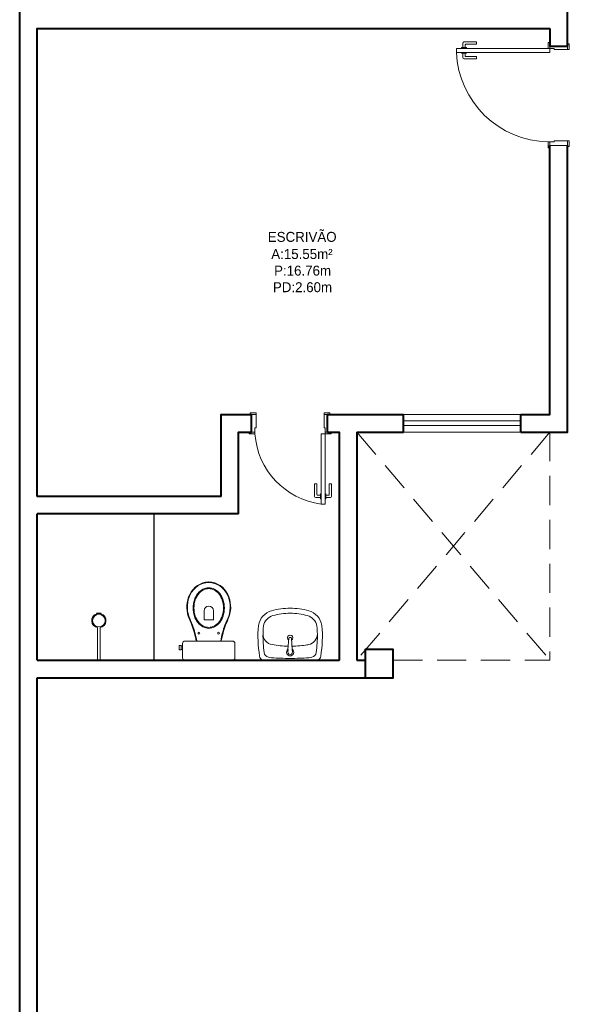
# Model space of a CAD drawing. Header units: millimetres. Extents: x 26 to 1362, y 24 to 358.
# Tile 99 of 256: x 510.77 to 515.46, y 286.96 to 295.37. Entities that reach past the tile are written whole.
import ezdxf

# ---------------------------------------------------------------- set-up
doc = ezdxf.new("R2010")
doc.units = ezdxf.units.MM
doc.linetypes.add('HIDDEN2', pattern=[4.7625, 3.175, -1.5875])
doc.linetypes.add('TRACEJADO_G', pattern=[0.375, 0.25, -0.125])
doc.layers.add('ARQ-ALVENARIA', color=4, linetype='Continuous')
doc.layers.add('ARQ-PISO', color=8, linetype='Continuous')
for name, color, linetype, lineweight in [('MB_ALVENARIA', 7, 'Continuous', 40), ('MB_ESQUADRIA', 7, 'Continuous', 5), ('MB_MOBILIÁRIO', 8, 'Continuous', 13), ('MB_TEXTO_0', 7, 'Continuous', 13)]:
    doc.layers.add(name, color=color, linetype=linetype, lineweight=lineweight)
doc.styles.add('AVANT', font='txt')

msp = doc.modelspace()

# ---------------------------------------------------------------- linework, layer by layer
at = {"layer": 'ARQ-ALVENARIA'}
msp.add_lwpolyline([(515.2998, 295.1475), (515.2998, 295.2975)], dxfattribs=at)
at = {"layer": 'ARQ-PISO'}
msp.add_line((511.9198, 289.8975), (511.9198, 291.1475), dxfattribs=at)
at = {"layer": 'MB_ALVENARIA'}
for p, q in [((510.7698, 280.2075), (510.7698, 325.1275)), ((510.9198, 291.2975), (510.9198, 295.2975)), ((513.3998, 291.9975), (513.6498, 291.9975)), ((513.6498, 291.8475), (513.6498, 289.8975)), ((510.9198, 289.8975), (510.9198, 291.1475)), ((510.9198, 282.8275), (510.9198, 289.7475))]:
    msp.add_line(p, q, dxfattribs=at)
for points in [[(515.4498, 295.1475), (515.4498, 295.5975)], [(510.9198, 295.2975), (510.9198, 295.2975), (515.2998, 295.2975)], [(515.2998, 295.2975), (515.2998, 295.1475), (515.4498, 295.1475)], [(515.0498, 291.8475), (515.4498, 291.8475), (515.4498, 294.2975)], [(515.0498, 291.9975), (515.2998, 291.9975), (515.2998, 294.2975)], [(512.4898, 291.2975), (512.4898, 291.9975), (512.7498, 291.9975)], [(512.7498, 291.8475), (512.7498, 291.9975)], [(513.3998, 291.8475), (513.3998, 291.9975)], [(513.6498, 291.9975), (514.0498, 291.9975)], [(514.0498, 291.8475), (514.0498, 291.9975)], [(515.0498, 291.8475), (515.0498, 291.9975)], [(512.6398, 291.1475), (512.6398, 291.8475), (512.7498, 291.8475)], [(513.3998, 291.8475), (513.4998, 291.8475), (513.4998, 289.8975)], [(513.6498, 291.8475), (514.0498, 291.8475)], [(512.4898, 291.2975), (510.9198, 291.2975)], [(512.6398, 291.1475), (510.9198, 291.1475)], [(513.7198, 289.7475), (513.9598, 289.7475), (513.9598, 289.9875), (513.7198, 289.9875), (513.7198, 289.7475)], [(510.9198, 289.8975), (513.4998, 289.8975)], [(510.9198, 289.8975), (513.4998, 289.8975), (513.4998, 289.8975)], [(513.6498, 289.8975), (513.7198, 289.8975)], [(510.9198, 289.7475), (513.7198, 289.7475)]]:
    msp.add_lwpolyline(points, dxfattribs=at)
at = {"layer": 'MB_ESQUADRIA'}
for p, q in [((514.5553, 295.1334), (514.5552, 295.1721)), ((514.5652, 295.1821), (514.6722, 295.1821)), ((514.6722, 295.1821), (514.6722, 295.1621)), ((514.5427, 295.1271), (514.5427, 295.1334)), ((514.5427, 295.1334), (514.5853, 295.1334)), ((514.5427, 295.0921), (514.5427, 295.0857)), ((514.5752, 295.1571), (514.5753, 295.1334)), ((514.6722, 295.1621), (514.5802, 295.1621)), ((514.5853, 295.1334), (514.5853, 295.1271)), ((514.5854, 295.0857), (514.5854, 295.0921)), ((515.2998, 295.1275), (515.2998, 295.1525)), ((515.2998, 295.1275), (515.2998, 295.1525)), ((515.3348, 295.1275), (515.2998, 295.1275)), ((515.3348, 295.1275), (515.2998, 295.1275)), ((515.3348, 295.1275), (515.3348, 295.1175)), ((515.3348, 295.1275), (515.3348, 295.1175)), ((515.3348, 295.1175), (515.4498, 295.1175)), ((515.3348, 295.1175), (515.4498, 295.1175)), ((515.4498, 295.1175), (515.4498, 295.1525)), ((515.4498, 295.1175), (515.4498, 295.1525)), ((514.5427, 295.0857), (514.5854, 295.0857)), ((514.5553, 295.0857), (514.5553, 295.0471)), ((514.5653, 295.0371), (514.6723, 295.0372)), ((514.5753, 295.0621), (514.5753, 295.0857)), ((514.6723, 295.0572), (514.5803, 295.0571)), ((514.6723, 295.0372), (514.6723, 295.0572)), ((515.3348, 294.3375), (515.4498, 294.3374)), ((515.3348, 294.3275), (515.3348, 294.3375)), ((515.4498, 294.3374), (515.4498, 294.3024)), ((515.3348, 294.3275), (515.2998, 294.3275)), ((515.2998, 294.3275), (515.2998, 294.3025)), ((512.7897, 291.9975), (512.7547, 291.9975)), ((512.7897, 291.9975), (512.7547, 291.9975)), ((512.7898, 291.8825), (512.7897, 291.9975)), ((512.7898, 291.8825), (512.7897, 291.9975)), ((513.3698, 291.8825), (513.3698, 291.9975)), ((513.3698, 291.9975), (513.4048, 291.9975)), ((513.3698, 291.8825), (513.3698, 291.9975)), ((513.3698, 291.9975), (513.4048, 291.9975)), ((513.3698, 291.8825), (513.3698, 291.9975)), ((513.3698, 291.9975), (513.4048, 291.9975)), ((513.3698, 291.8825), (513.3698, 291.9975)), ((513.3698, 291.9975), (513.4048, 291.9975)), ((513.3998, 291.9975), (513.3998, 291.9975)), ((512.7798, 291.8475), (512.7548, 291.8475)), ((512.7798, 291.8475), (512.7548, 291.8475)), ((512.7798, 291.8825), (512.7898, 291.8825)), ((512.7798, 291.8825), (512.7798, 291.8475)), ((512.7798, 291.8825), (512.7898, 291.8825)), ((512.7798, 291.8825), (512.7798, 291.8475)), ((513.3798, 291.8825), (513.3698, 291.8825)), ((513.3798, 291.8825), (513.3698, 291.8825)), ((513.3798, 291.8825), (513.3698, 291.8825)), ((513.3798, 291.8825), (513.3698, 291.8825)), ((513.3798, 291.8825), (513.3798, 291.8475)), ((513.3798, 291.8825), (513.3798, 291.8475)), ((513.3798, 291.8825), (513.3798, 291.8475)), ((513.3798, 291.8825), (513.3798, 291.8475)), ((513.3798, 291.8475), (513.4048, 291.8475)), ((513.3798, 291.8475), (513.4048, 291.8475)), ((513.3798, 291.8475), (513.4048, 291.8475)), ((513.3798, 291.8475), (513.4048, 291.8475)), ((513.3998, 291.8475), (513.3998, 291.8475)), ((513.2894, 291.298), (513.2895, 291.405)), ((513.2894, 291.298), (513.2895, 291.405)), ((513.2895, 291.405), (513.3095, 291.405)), ((513.2895, 291.405), (513.3095, 291.405)), ((513.3095, 291.405), (513.3094, 291.313)), ((513.3095, 291.405), (513.3094, 291.313)), ((513.4344, 291.405), (513.4144, 291.405)), ((513.4144, 291.405), (513.4144, 291.313)), ((513.4344, 291.405), (513.4144, 291.405)), ((513.4144, 291.405), (513.4144, 291.313)), ((513.4344, 291.298), (513.4344, 291.405)), ((513.4344, 291.298), (513.4344, 291.405)), ((513.3144, 291.308), (513.3381, 291.308)), ((513.3144, 291.308), (513.3381, 291.308)), ((513.338, 291.2754), (513.3381, 291.3181)), ((513.338, 291.2754), (513.3381, 291.3181)), ((513.3381, 291.3181), (513.3444, 291.3181)), ((513.3381, 291.3181), (513.3444, 291.3181)), ((513.3858, 291.3181), (513.3794, 291.3181)), ((513.3858, 291.3181), (513.3794, 291.3181)), ((513.3857, 291.2754), (513.3858, 291.3181)), ((513.3857, 291.2754), (513.3858, 291.3181)), ((513.4094, 291.308), (513.3858, 291.308)), ((513.4094, 291.308), (513.3858, 291.308)), ((513.338, 291.288), (513.2994, 291.288)), ((513.338, 291.288), (513.2994, 291.288)), ((513.3444, 291.2754), (513.338, 291.2754)), ((513.3444, 291.2754), (513.338, 291.2754)), ((513.3794, 291.2754), (513.3857, 291.2754)), ((513.3794, 291.2754), (513.3857, 291.2754)), ((513.3857, 291.288), (513.4244, 291.288)), ((513.3857, 291.288), (513.4244, 291.288))]:
    msp.add_line(p, q, dxfattribs=at)
for points in [[(515.2998, 295.1525), (515.2998, 295.1775), (515.2848, 295.1775), (515.2848, 295.1275), (515.2998, 295.1275), (515.2998, 295.1275)], [(515.2998, 295.1525), (515.2998, 295.1775), (515.2848, 295.1775), (515.2848, 295.1275), (515.2998, 295.1275), (515.2998, 295.1275)], [(515.4498, 295.1175), (515.4648, 295.1175), (515.4648, 295.1675), (515.4498, 295.1675), (515.4498, 295.1525)], [(515.4498, 295.1175), (515.4648, 295.1175), (515.4648, 295.1675), (515.4498, 295.1675), (515.4498, 295.1525)], [(515.4498, 294.3374), (515.4648, 294.3374), (515.4648, 294.2874), (515.4498, 294.2874), (515.4498, 294.3024)], [(515.2998, 294.3025), (515.2998, 294.2775), (515.2848, 294.2775), (515.2848, 294.3275), (515.2998, 294.3275), (515.2998, 294.3275)], [(515.4498, 294.2975), (515.2998, 294.2975)], [(512.7897, 291.9975), (512.7897, 292.0125), (512.7397, 292.0125), (512.7397, 291.9975), (512.7547, 291.9975)], [(512.7897, 291.9975), (512.7897, 292.0125), (512.7397, 292.0125), (512.7397, 291.9975), (512.7547, 291.9975)], [(513.3698, 291.9975), (513.3698, 292.0125), (513.4198, 292.0125), (513.4198, 291.9975), (513.4048, 291.9975)], [(513.3698, 291.9975), (513.3698, 292.0125), (513.4198, 292.0125), (513.4198, 291.9975), (513.4048, 291.9975)], [(513.3698, 291.9975), (513.3698, 292.0125), (513.4198, 292.0125), (513.4198, 291.9975), (513.4048, 291.9975)], [(513.3698, 291.9975), (513.3698, 292.0125), (513.4198, 292.0125), (513.4198, 291.9975), (513.4048, 291.9975)], [(512.7548, 291.8475), (512.7298, 291.8475), (512.7298, 291.8325), (512.7798, 291.8325), (512.7798, 291.8475), (512.7798, 291.8475)], [(512.7548, 291.8475), (512.7298, 291.8475), (512.7298, 291.8325), (512.7798, 291.8325), (512.7798, 291.8475), (512.7798, 291.8475)], [(513.3448, 291.2325), (513.3448, 291.8325), (513.3798, 291.8325), (513.3798, 291.2325), (513.3448, 291.2325)], [(513.4048, 291.8475), (513.4298, 291.8475), (513.4298, 291.8325), (513.3798, 291.8325), (513.3798, 291.8475), (513.3798, 291.8475)], [(513.4048, 291.8475), (513.4298, 291.8475), (513.4298, 291.8325), (513.3798, 291.8325), (513.3798, 291.8475), (513.3798, 291.8475)], [(513.4048, 291.8475), (513.4298, 291.8475), (513.4298, 291.8325), (513.3798, 291.8325), (513.3798, 291.8475), (513.3798, 291.8475)], [(513.4048, 291.8475), (513.4298, 291.8475), (513.4298, 291.8325), (513.3798, 291.8325), (513.3798, 291.8475), (513.3798, 291.8475)]]:
    msp.add_lwpolyline(points, dxfattribs=at)
msp.add_lwpolyline([(515.2998, 295.0925), (514.4998, 295.0925), (514.4998, 295.1275), (515.2998, 295.1275)], close=True, dxfattribs=at)
at = {"layer": 'MB_ESQUADRIA', "linetype": 'HIDDEN2'}
for points in [[(515.0498, 291.9975), (514.0498, 291.9975)], [(514.0498, 291.9425), (515.0498, 291.9425)], [(514.0498, 291.9025), (515.0498, 291.9025)], [(514.0498, 291.8475), (515.0498, 291.8475)]]:
    msp.add_lwpolyline(points, dxfattribs=at)
at = {"layer": 'MB_ESQUADRIA', "linetype": 'TRACEJADO_G'}
for points in [[(513.6498, 291.8475), (515.2998, 289.8975)], [(515.2998, 291.8475), (513.6498, 289.8975)], [(515.2998, 291.8475), (515.2998, 289.8975)], [(513.9598, 289.8975), (515.2998, 289.8975)]]:
    msp.add_lwpolyline(points, dxfattribs=at)
at = {"layer": 'MB_ESQUADRIA'}
for centre, radius, start, end in [((514.5652, 295.1721), 0.01, 90.02893, 180.02893), ((514.5802, 295.1571), 0.005, 90.02893, 180.02893), ((514.5653, 295.0471), 0.01, 180.02893, 270.02893), ((514.5803, 295.0621), 0.005, 180.02893, 270.02893), ((513.3144, 291.313), 0.005, 179.97107, 269.97107), ((513.3144, 291.313), 0.005, 179.97107, 269.97107), ((513.4094, 291.313), 0.005, 269.97107, 359.97107), ((513.4094, 291.313), 0.005, 269.97107, 359.97107), ((513.2994, 291.298), 0.01, 179.97107, 269.97107), ((513.2994, 291.298), 0.01, 179.97107, 269.97107), ((513.4244, 291.298), 0.01, 269.97107, 359.97107), ((513.4244, 291.298), 0.01, 269.97107, 359.97107)]:
    msp.add_arc(centre, radius, start, end, dxfattribs=at)
at = {"layer": 'MB_ESQUADRIA', "linetype": 'HIDDEN2'}
for centre, radius, start, end in [((515.3008, 295.1291), 0.8018, 182.65068, 268.85944), ((513.427, 291.876), 0.6487, 183.84016, 262.71463), ((513.427, 291.876), 0.6487, 183.84016, 262.71463)]:
    msp.add_arc(centre, radius, start, end, dxfattribs=at)
at = {"layer": 'MB_MOBILIÁRIO'}
for p, q in [((511.4259, 290.2993), (511.4277, 290.2936)), ((511.4458, 290.3029), (511.4458, 290.2964)), ((511.4458, 290.3029), (511.4458, 290.2964)), ((511.4636, 290.2937), (511.4653, 290.2992)), ((511.4358, 290.1756), (511.4358, 289.8975)), ((511.4558, 290.1756), (511.4558, 289.8975)), ((513.0617, 289.9895), (513.0702, 290.0871)), ((513.0752, 290.0917), (513.0856, 290.0917)), ((513.0982, 289.9892), (513.0906, 290.0871)), ((513.0609, 289.9679), (513.0625, 289.9892)), ((513.0999, 289.9679), (513.0982, 289.9892)), ((511.4558, 289.8975), (511.4358, 289.8975)), ((512.1814, 289.8975), (512.5887, 289.8975))]:
    msp.add_line(p, q, dxfattribs=at)
for points in [[(512.3847, 290.1695, -0.124451), (512.3355, 290.182, -0.105729), (512.2903, 290.2205, -0.086876), (512.2619, 290.275, -0.077041), (512.2513, 290.3435, -0.077041), (512.2619, 290.4119, -0.086876), (512.2903, 290.4665, -0.105729), (512.3355, 290.505, -0.124451), (512.3847, 290.5174, -0.124451), (512.4338, 290.505, -0.105729), (512.479, 290.4665, -0.086876), (512.5074, 290.4119, -0.077041), (512.5181, 290.3435, -0.077041), (512.5074, 290.275, -0.086876), (512.479, 290.2205, -0.105729), (512.4338, 290.182, -0.124451)], [(512.3847, 290.1777, -0.124451), (512.3387, 290.1893, -0.105729), (512.2959, 290.2258, -0.086876), (512.2688, 290.2778, -0.077041), (512.2586, 290.3435, -0.077041), (512.2688, 290.4092, -0.086876), (512.2959, 290.4612, -0.105729), (512.3387, 290.4977, -0.124451), (512.3847, 290.5093, -0.124451), (512.4306, 290.4977, -0.105729), (512.4734, 290.4612, -0.086876), (512.5006, 290.4092, -0.077041), (512.5107, 290.3435, -0.077041), (512.5006, 290.2778, -0.086876), (512.4734, 290.2258, -0.105729), (512.4306, 290.1893, -0.124451)]]:
    msp.add_lwpolyline(points, format="xyb", close=True, dxfattribs=at)
for points in [[(512.3446, 290.3199), (512.3446, 290.2426), (512.3854, 290.2426)], [(512.4255, 290.3199), (512.4255, 290.2426), (512.3847, 290.2426)], [(512.1814, 289.8975), (512.1814, 289.8975), (512.1735, 289.899), (512.1671, 289.9033), (512.1628, 289.9097), (512.1613, 289.9176), (512.1613, 290.0414), (512.1613, 290.0414), (512.1628, 290.0493), (512.1671, 290.0557), (512.1735, 290.06), (512.1814, 290.0614), (512.3847, 290.0614)], [(512.2823, 290.0622), (512.2823, 290.0622), (512.2825, 290.0614)], [(512.5887, 289.8975), (512.5887, 289.8975), (512.5966, 289.899), (512.6023, 289.9033), (512.6066, 289.9097), (512.608, 289.9176), (512.608, 290.0414), (512.608, 290.0414), (512.6066, 290.0493), (512.6023, 290.0557), (512.5966, 290.06), (512.5887, 290.0614), (512.3847, 290.0614)], [(512.487, 290.0622), (512.487, 290.0622), (512.4868, 290.0614)], [(512.1484, 290.0228), (512.1334, 290.0228), (512.1334, 290.0049), (512.1334, 289.987), (512.1484, 289.987), (512.1484, 289.9899), (512.1613, 289.9899)], [(512.1484, 290.0228), (512.1484, 290.0199)], [(512.1484, 289.9899), (512.1484, 290.0199)], [(512.1484, 290.0199), (512.1613, 290.0199)]]:
    msp.add_lwpolyline(points, dxfattribs=at)
for centre, radius in [((511.4458, 290.2356), 0.0541), ((512.3009, 290.1284), 0.00752), ((512.4691, 290.1284), 0.00752)]:
    msp.add_circle(centre, radius, dxfattribs=at)
for centre, radius, start, end in [((512.393, 290.3777), 0.1898, 92.79189, 154.23754), ((512.393, 290.3777), 0.1851, 92.79189, 154.23754), ((512.3764, 290.3777), 0.1851, 25.76246, 87.20811), ((512.3764, 290.3777), 0.1898, 25.76246, 87.20811), ((512.4522, 290.3507), 0.2549, 154.55417, 197.90961), ((512.4485, 290.3509), 0.2467, 154.23754, 198.13298), ((512.3209, 290.3509), 0.2467, 341.86702, 25.76246), ((512.3172, 290.3507), 0.2549, 342.09039, 25.44583), ((511.4458, 290.2356), 0.0608, 107.38796, 260.53127), ((511.4263, 290.2994), 0.000485, 83.97868, 197.38796), ((511.4305, 290.3385), 0.0388, 263.97868, 293.35334), ((511.4458, 290.2356), 0.0608, 73.0092, 107.38796), ((511.4612, 290.3385), 0.0388, 246.64666, 275.28949), ((511.4458, 290.2356), 0.0608, 279.46873, 73.0092), ((511.4648, 290.2994), 0.000485, 343.0092, 95.28949), ((512.385, 290.3199), 0.0404, 0, 180), ((485.572, 279.1589), 28.863, 22.48168, 22.6462), ((487.0101, 279.7577), 27.3099, 22.47426, 22.64856), ((537.7592, 279.7577), 27.3099, 157.35144, 157.52574), ((539.1973, 279.1589), 28.863, 157.3538, 157.51832), ((511.5263, 289.9311), 0.7626, 9.83702, 20.30912), ((511.5263, 289.9311), 0.7673, 9.83702, 20.30912), ((513.2431, 289.9311), 0.7673, 159.69088, 170.16298), ((513.2431, 289.9311), 0.7626, 159.69088, 170.16298), ((513.0752, 290.0867), 0.005, 90, 175.55374), ((513.0856, 290.0867), 0.005, 4.44626, 90), ((513.0804, 289.9648), 0.0309, 127.13786, 52.86214), ((513.0804, 289.9648), 0.0197, 171.10748, 8.89252)]:
    msp.add_arc(centre, radius, start, end, dxfattribs=at)
for points in [[(512.9217, 290.3201), (512.8629, 290.3039), (512.8197, 290.2538), (512.8093, 290.1936)], [(513.0804, 290.3415), (513.0268, 290.3415), (512.9734, 290.3343), (512.9217, 290.3201)], [(513.0804, 290.2987), (513.0306, 290.2987), (512.9811, 290.292), (512.9332, 290.2788)], [(513.239, 290.3201), (513.1873, 290.3343), (513.134, 290.3415), (513.0804, 290.3415)], [(513.2276, 290.2788), (513.1796, 290.292), (513.1301, 290.2987), (513.0804, 290.2987)], [(513.3514, 290.1936), (513.341, 290.2538), (513.2978, 290.3039), (513.239, 290.3201)], [(512.9332, 290.2788), (512.8912, 290.2673), (512.8604, 290.2316), (512.8521, 290.1887)], [(513.3086, 290.1887), (513.3003, 290.2316), (513.2695, 290.2673), (513.2276, 290.2788)], [(512.8093, 290.1936), (512.8013, 290.1065), (512.8047, 290.0188), (512.8195, 289.9326)], [(512.8484, 290.1233), (512.8472, 290.0702), (512.8504, 290.0171), (512.8581, 289.9645)], [(512.8484, 290.1233), (512.8473, 290.0772), (512.8806, 290.0374), (512.9261, 290.0302)], [(512.8521, 290.1887), (512.8501, 290.1669), (512.8489, 290.1451), (512.8484, 290.1233)], [(513.237, 290.0306), (513.2814, 290.0388), (513.3134, 290.0781), (513.3124, 290.1233)], [(513.3027, 289.9645), (513.3103, 290.0171), (513.3136, 290.0702), (513.3124, 290.1233)], [(513.3124, 290.1233), (513.3119, 290.1451), (513.3106, 290.1669), (513.3086, 290.1887)], [(513.3412, 289.9326), (513.3561, 290.0188), (513.3595, 290.1065), (513.3514, 290.1936)], [(512.8581, 289.9645), (512.861, 289.9445), (512.8756, 289.9282), (512.8951, 289.9232)], [(512.9254, 290.0303), (512.9714, 290.0219), (513.018, 290.0175), (513.0647, 290.0171)], [(513.096, 290.0171), (513.1402, 290.0175), (513.1842, 290.0214), (513.2277, 290.0289)], [(513.2228, 290.0281), (513.2275, 290.0289), (513.2323, 290.0297), (513.237, 290.0306)], [(513.2656, 289.9232), (513.2852, 289.9282), (513.2998, 289.9445), (513.3027, 289.9645)], [(512.8196, 289.932), (512.822, 289.9176), (512.8307, 289.905), (512.8433, 289.8975)], [(513.0804, 289.8975), (513.0804, 289.8975), (512.8433, 289.8975), (512.8433, 289.8975)], [(512.8951, 289.9232), (512.9035, 289.921), (512.912, 289.9196), (512.9206, 289.9189)], [(512.9206, 289.9189), (512.9737, 289.9147), (513.027, 289.9125), (513.0804, 289.9125)], [(513.0804, 289.9125), (513.1337, 289.9125), (513.187, 289.9147), (513.2402, 289.9189)], [(513.0804, 289.8975), (513.0804, 289.8975), (513.3175, 289.8975), (513.3175, 289.8975)], [(513.2402, 289.9189), (513.2487, 289.9196), (513.2573, 289.921), (513.2656, 289.9232)], [(513.3175, 289.8975), (513.33, 289.905), (513.3387, 289.9176), (513.3412, 289.932)]]:
    msp.add_open_spline(points, degree=3, dxfattribs=at)
msp.add_open_spline([(513.092, 290.0693), (513.0985, 290.0733), (513.1029, 290.0804), (513.1029, 290.0886), (513.1029, 290.0886), (513.1029, 290.1011), (513.0928, 290.1112), (513.0804, 290.1112), (513.0804, 290.1112), (513.0679, 290.1112), (513.0578, 290.1011), (513.0578, 290.0886), (513.0578, 290.0804), (513.0622, 290.0732), (513.0688, 290.0693)], degree=3, knots=[0.3352857, 0.3352857, 0.3352857, 0.3352857, 0.5, 0.5, 0.5, 0.625, 0.75, 0.75, 0.75, 0.875, 1, 1, 1, 1.164877, 1.164877, 1.164877, 1.164877], dxfattribs=at)

# ---------------------------------------------------------------- texts
at = {"layer": 'MB_TEXTO_0', "style": 'AVANT'}
for s, p in [('ESCRIVÃO', (512.8894, 293.4735)), ('A:15.55m²', (512.9188, 293.3267)), ('P:16.76m', (512.9431, 293.185)), ('PD:2.60m', (512.933, 293.0433))]:
    msp.add_text(s, height=0.085, rotation=360, dxfattribs=at).set_placement(p)

doc.saveas('drawing.dxf')
